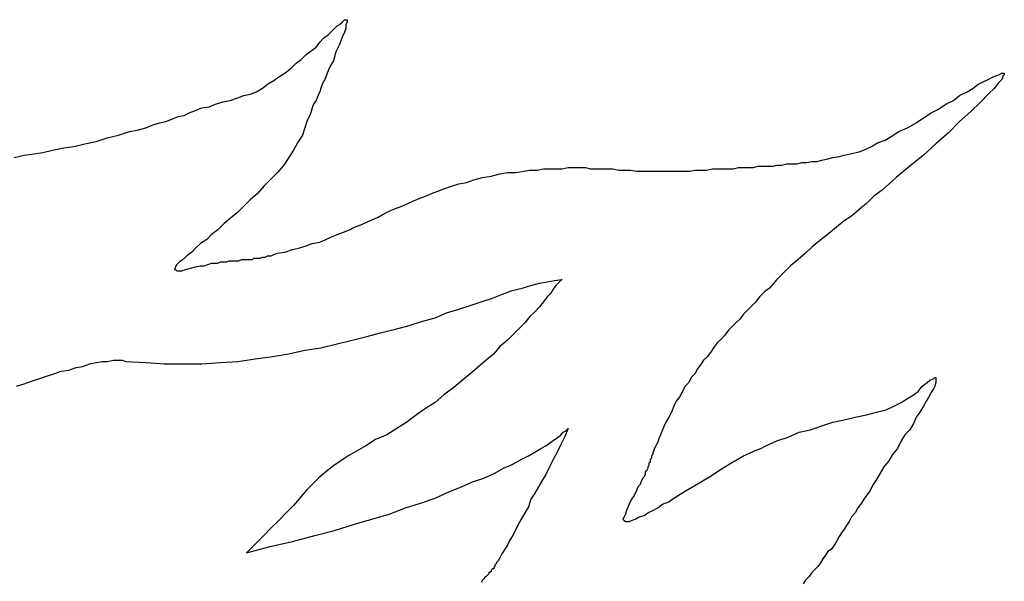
# Model space of a CAD drawing. Extents: x 0.1 to 22.5, y -0.3 to 2.2.
# Tile 6 of 8: x 15.7 to 17.2, y 1.1 to 2. Entities that reach past the tile are written whole.
import ezdxf

# ---------------------------------------------------------------- set-up
doc = ezdxf.new("R2010")
doc.units = 0

msp = doc.modelspace()

# ---------------------------------------------------------------- linework, layer by layer
at = {"color": 0}
for p, q in [((16.1543, 1.994141, 0.5), (16.1582, 1.998047, 0.5)), ((16.1582, 1.998047, 0.5), (16.16211, 2, 0.5)), ((16.16211, 2, 0.5), (16.16602, 2.003906, 0.5)), ((16.16602, 2.003906, 0.5), (16.16797, 2.005859, 0.5)), ((16.16797, 2.005859, 0.5), (16.16992, 2.007813, 0.5)), ((16.16992, 2.007813, 0.5), (16.17188, 2.007813, 0.5)), ((16.17188, 2.007813, 0.5), (16.17383, 2.007813, 0.5)), ((16.17383, 2.003906, 0.5), (16.17188, 2, 0.5)), ((16.17188, 2, 0.5), (16.17188, 1.994141, 0.5)), ((16.17383, 2.007813, 0.5), (16.17383, 2.003906, 0.5)), ((16.13672, 1.978516, 0.5), (16.14453, 1.984375, 0.5)), ((16.14453, 1.984375, 0.5), (16.14844, 1.988281, 0.5)), ((16.14844, 1.988281, 0.5), (16.1543, 1.994141, 0.5)), ((16.16992, 1.988281, 0.5), (16.16602, 1.980469, 0.5)), ((16.17188, 1.994141, 0.5), (16.16992, 1.988281, 0.5)), ((16.125, 1.964844, 0.5), (16.13086, 1.972656, 0.5)), ((16.13086, 1.972656, 0.5), (16.13672, 1.978516, 0.5)), ((16.16211, 1.96875, 0.5), (16.15625, 1.957031, 0.5)), ((16.16602, 1.980469, 0.5), (16.16211, 1.96875, 0.5)), ((16.10156, 1.945313, 0.5), (16.10938, 1.953125, 0.5)), ((16.10938, 1.953125, 0.5), (16.11719, 1.958984, 0.5)), ((16.11719, 1.958984, 0.5), (16.125, 1.964844, 0.5)), ((16.15625, 1.957031, 0.5), (16.15234, 1.943359, 0.5)), ((16.08594, 1.931641, 0.5), (16.09375, 1.939453, 0.5)), ((16.09375, 1.939453, 0.5), (16.10156, 1.945313, 0.5)), ((16.15234, 1.943359, 0.5), (16.14648, 1.933594, 0.5)), ((16.06641, 1.917969, 0.5), (16.07617, 1.923828, 0.5)), ((16.07617, 1.923828, 0.5), (16.08594, 1.931641, 0.5)), ((16.14258, 1.923828, 0.5), (16.13867, 1.914063, 0.5)), ((16.14648, 1.933594, 0.5), (16.14258, 1.923828, 0.5)), ((17.18945, 1.917969, 0.5), (17.19531, 1.919922, 0.5)), ((17.19531, 1.919922, 0.5), (17.19922, 1.921875, 0.5)), ((17.19922, 1.921875, 0.5), (17.20313, 1.923828, 0.5)), ((17.20313, 1.923828, 0.5), (17.20703, 1.923828, 0.5)), ((17.20508, 1.919922, 0.5), (17.20313, 1.914063, 0.5)), ((17.20703, 1.921875, 0.5), (17.20508, 1.919922, 0.5)), ((17.20703, 1.923828, 0.5), (17.20703, 1.921875, 0.5)), ((16.04102, 1.900391, 0.5), (16.04883, 1.90625, 0.5)), ((16.04883, 1.90625, 0.5), (16.05859, 1.912109, 0.5)), ((16.05859, 1.912109, 0.5), (16.06641, 1.917969, 0.5)), ((16.13477, 1.90625, 0.5), (16.13281, 1.900391, 0.5)), ((16.13867, 1.914063, 0.5), (16.13477, 1.90625, 0.5)), ((17.1582, 1.900391, 0.5), (17.16602, 1.90625, 0.5)), ((17.16602, 1.90625, 0.5), (17.17383, 1.910156, 0.5)), ((17.17383, 1.910156, 0.5), (17.18164, 1.914063, 0.5)), ((17.18164, 1.914063, 0.5), (17.18945, 1.917969, 0.5)), ((17.19727, 1.908203, 0.5), (17.19141, 1.900391, 0.5)), ((17.20313, 1.914063, 0.5), (17.19727, 1.908203, 0.5)), ((16.00195, 1.884766, 0.5), (16.01172, 1.888672, 0.5)), ((16.01172, 1.888672, 0.5), (16.02148, 1.890625, 0.5)), ((16.02148, 1.890625, 0.5), (16.03125, 1.894531, 0.5)), ((16.03125, 1.894531, 0.5), (16.04102, 1.900391, 0.5)), ((16.12891, 1.890625, 0.5), (16.12695, 1.884766, 0.5)), ((16.13086, 1.894531, 0.5), (16.12891, 1.890625, 0.5)), ((16.13281, 1.900391, 0.5), (16.13086, 1.894531, 0.5)), ((17.12695, 1.880859, 0.5), (17.13672, 1.888672, 0.5)), ((17.13672, 1.888672, 0.5), (17.14844, 1.894531, 0.5)), ((17.14844, 1.894531, 0.5), (17.1582, 1.900391, 0.5)), ((17.18164, 1.890625, 0.5), (17.16992, 1.878906, 0.5)), ((17.19141, 1.900391, 0.5), (17.18164, 1.890625, 0.5)), ((15.95703, 1.871094, 0.5), (15.9668, 1.875, 0.5)), ((15.9668, 1.875, 0.5), (15.97852, 1.878906, 0.5)), ((15.97852, 1.878906, 0.5), (15.99023, 1.880859, 0.5)), ((15.99023, 1.880859, 0.5), (16.00195, 1.884766, 0.5)), ((16.12109, 1.875, 0.5), (16.11914, 1.869141, 0.5)), ((16.125, 1.880859, 0.5), (16.12109, 1.875, 0.5)), ((16.12695, 1.884766, 0.5), (16.125, 1.880859, 0.5)), ((17.10352, 1.867188, 0.5), (17.11523, 1.875, 0.5)), ((17.11523, 1.875, 0.5), (17.12695, 1.880859, 0.5)), ((17.16992, 1.878906, 0.5), (17.1543, 1.863281, 0.5)), ((15.9082, 1.855469, 0.5), (15.91797, 1.857422, 0.5)), ((15.91797, 1.857422, 0.5), (15.92578, 1.861328, 0.5)), ((15.92578, 1.861328, 0.5), (15.93555, 1.865234, 0.5)), ((15.93555, 1.865234, 0.5), (15.94531, 1.869141, 0.5)), ((15.94531, 1.869141, 0.5), (15.95703, 1.871094, 0.5)), ((16.11523, 1.857422, 0.5), (16.11133, 1.849609, 0.5)), ((16.11719, 1.863281, 0.5), (16.11523, 1.857422, 0.5)), ((16.11914, 1.869141, 0.5), (16.11719, 1.863281, 0.5)), ((17.08008, 1.853516, 0.5), (17.0918, 1.861328, 0.5)), ((17.0918, 1.861328, 0.5), (17.10352, 1.867188, 0.5)), ((17.1543, 1.863281, 0.5), (17.13672, 1.847656, 0.5)), ((15.86719, 1.841797, 0.5), (15.87891, 1.845703, 0.5)), ((15.87891, 1.845703, 0.5), (15.88867, 1.847656, 0.5)), ((15.88867, 1.847656, 0.5), (15.89844, 1.851563, 0.5)), ((15.89844, 1.851563, 0.5), (15.9082, 1.855469, 0.5)), ((16.11133, 1.849609, 0.5), (16.10742, 1.837891, 0.5)), ((17.05469, 1.837891, 0.5), (17.06836, 1.845703, 0.5)), ((17.06836, 1.845703, 0.5), (17.08008, 1.853516, 0.5)), ((17.13672, 1.847656, 0.5), (17.11914, 1.830078, 0.5)), ((15.81445, 1.826172, 0.5), (15.83203, 1.832031, 0.5)), ((15.83203, 1.832031, 0.5), (15.84375, 1.833984, 0.5)), ((15.84375, 1.833984, 0.5), (15.85742, 1.837891, 0.5)), ((15.85742, 1.837891, 0.5), (15.86719, 1.841797, 0.5)), ((16.10742, 1.837891, 0.5), (16.10352, 1.826172, 0.5)), ((17.0293, 1.824219, 0.5), (17.04102, 1.832031, 0.5)), ((17.04102, 1.832031, 0.5), (17.05469, 1.837891, 0.5)), ((17.11914, 1.830078, 0.5), (17.09961, 1.8125, 0.5)), ((15.74414, 1.808594, 0.5), (15.76172, 1.8125, 0.5)), ((15.76172, 1.8125, 0.5), (15.7793, 1.816406, 0.5)), ((15.7793, 1.816406, 0.5), (15.79688, 1.822266, 0.5)), ((15.79688, 1.822266, 0.5), (15.81445, 1.826172, 0.5)), ((16.0957, 1.814453, 0.5), (16.08984, 1.802734, 0.5)), ((16.10352, 1.826172, 0.5), (16.0957, 1.814453, 0.5)), ((16.99805, 1.808594, 0.5), (17.00781, 1.814453, 0.5)), ((17.00781, 1.814453, 0.5), (17.01953, 1.818359, 0.5)), ((17.01953, 1.818359, 0.5), (17.0293, 1.824219, 0.5)), ((17.09961, 1.8125, 0.5), (17.08008, 1.794922, 0.5)), ((15.66602, 1.794922, 0.5), (15.68164, 1.796875, 0.5)), ((15.68164, 1.796875, 0.5), (15.69531, 1.798828, 0.5)), ((15.69531, 1.798828, 0.5), (15.71094, 1.802734, 0.5)), ((15.71094, 1.802734, 0.5), (15.72852, 1.806641, 0.5)), ((15.72852, 1.806641, 0.5), (15.74414, 1.808594, 0.5)), ((16.08984, 1.802734, 0.5), (16.08203, 1.791016, 0.5)), ((16.95508, 1.794922, 0.5), (16.96484, 1.796875, 0.5)), ((16.96484, 1.796875, 0.5), (16.97461, 1.798828, 0.5)), ((16.97461, 1.798828, 0.5), (16.98047, 1.800781, 0.5)), ((16.98047, 1.800781, 0.5), (16.99023, 1.804688, 0.5)), ((16.99023, 1.804688, 0.5), (16.99805, 1.808594, 0.5)), ((15.65039, 1.791016, 0.5), (15.66602, 1.794922, 0.5)), ((16.08203, 1.791016, 0.5), (16.07422, 1.779297, 0.5)), ((16.85742, 1.779297, 0.5), (16.86523, 1.78125, 0.5)), ((16.86523, 1.78125, 0.5), (16.87305, 1.78125, 0.5)), ((16.87305, 1.78125, 0.5), (16.88086, 1.78125, 0.5)), ((16.88086, 1.78125, 0.5), (16.88867, 1.783203, 0.5)), ((16.88867, 1.783203, 0.5), (16.89648, 1.783203, 0.5)), ((16.89648, 1.783203, 0.5), (16.9043, 1.785156, 0.5)), ((16.9043, 1.785156, 0.5), (16.91211, 1.785156, 0.5)), ((16.91211, 1.785156, 0.5), (16.91992, 1.787109, 0.5)), ((16.91992, 1.787109, 0.5), (16.92969, 1.789063, 0.5)), ((16.92969, 1.789063, 0.5), (16.9375, 1.791016, 0.5)), ((16.9375, 1.791016, 0.5), (16.94727, 1.792969, 0.5)), ((16.94727, 1.792969, 0.5), (16.95508, 1.794922, 0.5)), ((17.08008, 1.794922, 0.5), (17.05859, 1.777344, 0.5)), ((16.06445, 1.767578, 0.5), (16.05273, 1.755859, 0.5)), ((16.07422, 1.779297, 0.5), (16.06445, 1.767578, 0.5)), ((16.40039, 1.761719, 0.5), (16.41406, 1.765625, 0.5)), ((16.41406, 1.765625, 0.5), (16.42578, 1.767578, 0.5)), ((16.42578, 1.767578, 0.5), (16.43945, 1.767578, 0.5)), ((16.43945, 1.767578, 0.5), (16.45117, 1.769531, 0.5)), ((16.45117, 1.769531, 0.5), (16.46094, 1.771484, 0.5)), ((16.46094, 1.771484, 0.5), (16.47266, 1.771484, 0.5)), ((16.47266, 1.771484, 0.5), (16.48242, 1.773438, 0.5)), ((16.48242, 1.773438, 0.5), (16.49219, 1.773438, 0.5)), ((16.49219, 1.773438, 0.5), (16.50195, 1.773438, 0.5)), ((16.50195, 1.773438, 0.5), (16.51172, 1.773438, 0.5)), ((16.51172, 1.773438, 0.5), (16.52148, 1.775391, 0.5)), ((16.52148, 1.775391, 0.5), (16.53125, 1.775391, 0.5)), ((16.53125, 1.775391, 0.5), (16.53906, 1.775391, 0.5)), ((16.53906, 1.775391, 0.5), (16.54883, 1.775391, 0.5)), ((16.54883, 1.775391, 0.5), (16.55664, 1.773438, 0.5)), ((16.55664, 1.773438, 0.5), (16.56641, 1.773438, 0.5)), ((16.56641, 1.773438, 0.5), (16.57422, 1.773438, 0.5)), ((16.57422, 1.773438, 0.5), (16.58398, 1.773438, 0.5)), ((16.58398, 1.773438, 0.5), (16.5918, 1.773438, 0.5)), ((16.5918, 1.773438, 0.5), (16.60156, 1.771484, 0.5)), ((16.60156, 1.771484, 0.5), (16.61133, 1.771484, 0.5)), ((16.61133, 1.771484, 0.5), (16.61914, 1.771484, 0.5)), ((16.61914, 1.771484, 0.5), (16.62891, 1.769531, 0.5)), ((16.62891, 1.769531, 0.5), (16.63672, 1.769531, 0.5)), ((16.63672, 1.769531, 0.5), (16.64648, 1.769531, 0.5)), ((16.64648, 1.769531, 0.5), (16.65625, 1.769531, 0.5)), ((16.65625, 1.769531, 0.5), (16.66797, 1.769531, 0.5)), ((16.66797, 1.769531, 0.5), (16.67773, 1.769531, 0.5)), ((16.67773, 1.769531, 0.5), (16.68945, 1.769531, 0.5)), ((16.68945, 1.769531, 0.5), (16.70117, 1.769531, 0.5)), ((16.70117, 1.769531, 0.5), (16.71289, 1.769531, 0.5)), ((16.71289, 1.769531, 0.5), (16.7207, 1.771484, 0.5)), ((16.7207, 1.771484, 0.5), (16.73047, 1.771484, 0.5)), ((16.73047, 1.771484, 0.5), (16.73828, 1.771484, 0.5)), ((16.73828, 1.771484, 0.5), (16.74805, 1.773438, 0.5)), ((16.74805, 1.773438, 0.5), (16.75586, 1.773438, 0.5)), ((16.75586, 1.773438, 0.5), (16.76563, 1.773438, 0.5)), ((16.76563, 1.773438, 0.5), (16.77344, 1.773438, 0.5)), ((16.77344, 1.773438, 0.5), (16.78125, 1.773438, 0.5)), ((16.78125, 1.773438, 0.5), (16.78906, 1.775391, 0.5)), ((16.78906, 1.775391, 0.5), (16.79688, 1.775391, 0.5)), ((16.79688, 1.775391, 0.5), (16.80469, 1.775391, 0.5)), ((16.80469, 1.775391, 0.5), (16.8125, 1.775391, 0.5)), ((16.8125, 1.775391, 0.5), (16.82031, 1.777344, 0.5)), ((16.82031, 1.777344, 0.5), (16.82813, 1.777344, 0.5)), ((16.82813, 1.777344, 0.5), (16.83594, 1.777344, 0.5)), ((16.83594, 1.777344, 0.5), (16.84375, 1.777344, 0.5)), ((16.84375, 1.777344, 0.5), (16.84961, 1.779297, 0.5)), ((16.84961, 1.779297, 0.5), (16.85742, 1.779297, 0.5)), ((17.05859, 1.777344, 0.5), (17.03711, 1.759766, 0.5)), ((16.05273, 1.755859, 0.5), (16.04297, 1.746094, 0.5)), ((16.33789, 1.746094, 0.5), (16.34961, 1.75, 0.5)), ((16.34961, 1.75, 0.5), (16.36133, 1.751953, 0.5)), ((16.36133, 1.751953, 0.5), (16.37305, 1.755859, 0.5)), ((16.37305, 1.755859, 0.5), (16.38672, 1.759766, 0.5)), ((16.38672, 1.759766, 0.5), (16.40039, 1.761719, 0.5)), ((17.03711, 1.759766, 0.5), (17.01563, 1.740234, 0.5)), ((16.0332, 1.734375, 0.5), (16.02148, 1.724609, 0.5)), ((16.04297, 1.746094, 0.5), (16.0332, 1.734375, 0.5)), ((16.29688, 1.730469, 0.5), (16.30664, 1.734375, 0.5)), ((16.30664, 1.734375, 0.5), (16.31641, 1.738281, 0.5)), ((16.31641, 1.738281, 0.5), (16.32617, 1.742188, 0.5)), ((16.32617, 1.742188, 0.5), (16.33789, 1.746094, 0.5)), ((17.01563, 1.740234, 0.5), (17.00195, 1.730469, 0.5)), ((16.02148, 1.724609, 0.5), (16.01172, 1.714844, 0.5)), ((16.25977, 1.714844, 0.5), (16.26953, 1.71875, 0.5)), ((16.26953, 1.71875, 0.5), (16.27734, 1.722656, 0.5)), ((16.27734, 1.722656, 0.5), (16.28711, 1.726563, 0.5)), ((16.28711, 1.726563, 0.5), (16.29688, 1.730469, 0.5)), ((16.99023, 1.71875, 0.5), (16.97852, 1.708984, 0.5)), ((17.00195, 1.730469, 0.5), (16.99023, 1.71875, 0.5)), ((16.00195, 1.705078, 0.5), (15.99023, 1.695313, 0.5)), ((16.01172, 1.714844, 0.5), (16.00195, 1.705078, 0.5)), ((16.22266, 1.697266, 0.5), (16.23242, 1.703125, 0.5)), ((16.23242, 1.703125, 0.5), (16.24023, 1.707031, 0.5)), ((16.24023, 1.707031, 0.5), (16.25, 1.710938, 0.5)), ((16.25, 1.710938, 0.5), (16.25977, 1.714844, 0.5)), ((16.97852, 1.708984, 0.5), (16.9668, 1.699219, 0.5)), ((15.98047, 1.6875, 0.5), (15.9707, 1.677734, 0.5)), ((15.99023, 1.695313, 0.5), (15.98047, 1.6875, 0.5)), ((16.19531, 1.685547, 0.5), (16.20508, 1.689453, 0.5)), ((16.20508, 1.689453, 0.5), (16.21289, 1.693359, 0.5)), ((16.21289, 1.693359, 0.5), (16.22266, 1.697266, 0.5)), ((16.95508, 1.691406, 0.5), (16.94336, 1.681641, 0.5)), ((16.9668, 1.699219, 0.5), (16.95508, 1.691406, 0.5)), ((15.9707, 1.677734, 0.5), (15.96094, 1.669922, 0.5)), ((16.1582, 1.669922, 0.5), (16.16797, 1.673828, 0.5)), ((16.16797, 1.673828, 0.5), (16.17773, 1.677734, 0.5)), ((16.17773, 1.677734, 0.5), (16.18555, 1.681641, 0.5)), ((16.18555, 1.681641, 0.5), (16.19531, 1.685547, 0.5)), ((16.93359, 1.673828, 0.5), (16.92383, 1.666016, 0.5)), ((16.94336, 1.681641, 0.5), (16.93359, 1.673828, 0.5)), ((15.94336, 1.65625, 0.5), (15.93555, 1.648438, 0.5)), ((15.95313, 1.662109, 0.5), (15.94336, 1.65625, 0.5)), ((15.96094, 1.669922, 0.5), (15.95313, 1.662109, 0.5)), ((16.10938, 1.652344, 0.5), (16.11914, 1.65625, 0.5)), ((16.11914, 1.65625, 0.5), (16.13086, 1.658203, 0.5)), ((16.13086, 1.658203, 0.5), (16.14063, 1.662109, 0.5)), ((16.14063, 1.662109, 0.5), (16.14844, 1.666016, 0.5)), ((16.14844, 1.666016, 0.5), (16.1582, 1.669922, 0.5)), ((16.91406, 1.658203, 0.5), (16.9043, 1.650391, 0.5)), ((16.92383, 1.666016, 0.5), (16.91406, 1.658203, 0.5)), ((15.92969, 1.642578, 0.5), (15.92188, 1.636719, 0.5)), ((15.93555, 1.648438, 0.5), (15.92969, 1.642578, 0.5)), ((16.06445, 1.640625, 0.5), (16.07617, 1.642578, 0.5)), ((16.07617, 1.642578, 0.5), (16.08789, 1.646484, 0.5)), ((16.08789, 1.646484, 0.5), (16.09766, 1.648438, 0.5)), ((16.09766, 1.648438, 0.5), (16.10938, 1.652344, 0.5)), ((16.9043, 1.650391, 0.5), (16.89453, 1.640625, 0.5)), ((15.91016, 1.626953, 0.5), (15.90625, 1.623047, 0.5)), ((15.91602, 1.630859, 0.5), (15.91016, 1.626953, 0.5)), ((15.92188, 1.636719, 0.5), (15.91602, 1.630859, 0.5)), ((15.9707, 1.625, 0.5), (15.97461, 1.626953, 0.5)), ((15.97461, 1.626953, 0.5), (15.98047, 1.626953, 0.5)), ((15.98047, 1.626953, 0.5), (15.98438, 1.626953, 0.5)), ((15.98438, 1.626953, 0.5), (15.98828, 1.628906, 0.5)), ((15.98828, 1.628906, 0.5), (15.99219, 1.628906, 0.5)), ((15.99219, 1.628906, 0.5), (15.99609, 1.628906, 0.5)), ((15.99609, 1.628906, 0.5), (16, 1.628906, 0.5)), ((16, 1.628906, 0.5), (16.00391, 1.628906, 0.5)), ((16.00391, 1.628906, 0.5), (16.00781, 1.630859, 0.5)), ((16.00781, 1.630859, 0.5), (16.01172, 1.630859, 0.5)), ((16.01172, 1.630859, 0.5), (16.01367, 1.630859, 0.5)), ((16.01367, 1.630859, 0.5), (16.01758, 1.630859, 0.5)), ((16.01758, 1.630859, 0.5), (16.02148, 1.630859, 0.5)), ((16.02148, 1.630859, 0.5), (16.02539, 1.630859, 0.5)), ((16.02539, 1.630859, 0.5), (16.02734, 1.632813, 0.5)), ((16.02734, 1.632813, 0.5), (16.03125, 1.632813, 0.5)), ((16.03125, 1.632813, 0.5), (16.0332, 1.632813, 0.5)), ((16.0332, 1.632813, 0.5), (16.03711, 1.632813, 0.5)), ((16.03711, 1.632813, 0.5), (16.04102, 1.634766, 0.5)), ((16.04102, 1.634766, 0.5), (16.04492, 1.634766, 0.5)), ((16.04492, 1.634766, 0.5), (16.04883, 1.636719, 0.5)), ((16.04883, 1.636719, 0.5), (16.05469, 1.636719, 0.5)), ((16.05469, 1.636719, 0.5), (16.05859, 1.638672, 0.5)), ((16.05859, 1.638672, 0.5), (16.06445, 1.640625, 0.5)), ((16.88281, 1.630859, 0.5), (16.87109, 1.621094, 0.5)), ((16.89453, 1.640625, 0.5), (16.88281, 1.630859, 0.5)), ((15.9043, 1.619141, 0.5), (15.90234, 1.615234, 0.5)), ((15.90234, 1.615234, 0.5), (15.9043, 1.615234, 0.5)), ((15.90625, 1.623047, 0.5), (15.9043, 1.619141, 0.5)), ((15.9043, 1.615234, 0.5), (15.90625, 1.613281, 0.5)), ((15.90625, 1.613281, 0.5), (15.9082, 1.613281, 0.5)), ((15.9082, 1.613281, 0.5), (15.91406, 1.613281, 0.5)), ((15.91406, 1.613281, 0.5), (15.91992, 1.615234, 0.5)), ((15.91992, 1.615234, 0.5), (15.92773, 1.617188, 0.5)), ((15.92773, 1.617188, 0.5), (15.93555, 1.619141, 0.5)), ((15.93555, 1.619141, 0.5), (15.94336, 1.621094, 0.5)), ((15.94336, 1.621094, 0.5), (15.94922, 1.621094, 0.5)), ((15.94922, 1.621094, 0.5), (15.95508, 1.623047, 0.5)), ((15.95508, 1.623047, 0.5), (15.96094, 1.625, 0.5)), ((15.96094, 1.625, 0.5), (15.9668, 1.625, 0.5)), ((15.9668, 1.625, 0.5), (15.9707, 1.625, 0.5)), ((16.86133, 1.611328, 0.5), (16.84961, 1.599609, 0.5)), ((16.87109, 1.621094, 0.5), (16.86133, 1.611328, 0.5)), ((16.47656, 1.59375, 0.5), (16.48828, 1.595703, 0.5)), ((16.48828, 1.595703, 0.5), (16.5, 1.597656, 0.5)), ((16.5, 1.597656, 0.5), (16.51172, 1.599609, 0.5)), ((16.50781, 1.595703, 0.5), (16.50586, 1.59375, 0.5)), ((16.50977, 1.597656, 0.5), (16.50781, 1.595703, 0.5)), ((16.51172, 1.599609, 0.5), (16.50977, 1.597656, 0.5)), ((16.51172, 1.599609, 0.5), (16.51172, 1.599609, 0.5)), ((16.84961, 1.599609, 0.5), (16.83789, 1.585938, 0.5)), ((16.41797, 1.576172, 0.5), (16.43359, 1.582031, 0.5)), ((16.43359, 1.582031, 0.5), (16.44922, 1.585938, 0.5)), ((16.44922, 1.585938, 0.5), (16.46289, 1.589844, 0.5)), ((16.46289, 1.589844, 0.5), (16.47656, 1.59375, 0.5)), ((16.49805, 1.583984, 0.5), (16.49414, 1.578125, 0.5)), ((16.50195, 1.589844, 0.5), (16.49805, 1.583984, 0.5)), ((16.50586, 1.59375, 0.5), (16.50195, 1.589844, 0.5)), ((16.83008, 1.580078, 0.5), (16.82227, 1.572266, 0.5)), ((16.83789, 1.585938, 0.5), (16.83008, 1.580078, 0.5)), ((16.36719, 1.558594, 0.5), (16.38477, 1.564453, 0.5)), ((16.38477, 1.564453, 0.5), (16.40234, 1.570313, 0.5)), ((16.40234, 1.570313, 0.5), (16.41797, 1.576172, 0.5)), ((16.48242, 1.564453, 0.5), (16.47656, 1.556641, 0.5)), ((16.48828, 1.572266, 0.5), (16.48242, 1.564453, 0.5)), ((16.49414, 1.578125, 0.5), (16.48828, 1.572266, 0.5)), ((16.81641, 1.564453, 0.5), (16.81055, 1.558594, 0.5)), ((16.82227, 1.572266, 0.5), (16.81641, 1.564453, 0.5)), ((16.33008, 1.546875, 0.5), (16.34961, 1.552734, 0.5)), ((16.34961, 1.552734, 0.5), (16.36719, 1.558594, 0.5)), ((16.46875, 1.548828, 0.5), (16.46094, 1.541016, 0.5)), ((16.47656, 1.556641, 0.5), (16.46875, 1.548828, 0.5)), ((16.80273, 1.550781, 0.5), (16.79688, 1.544922, 0.5)), ((16.81055, 1.558594, 0.5), (16.80273, 1.550781, 0.5)), ((16.27148, 1.527344, 0.5), (16.29102, 1.533203, 0.5)), ((16.29102, 1.533203, 0.5), (16.3125, 1.539063, 0.5)), ((16.3125, 1.539063, 0.5), (16.33008, 1.546875, 0.5)), ((16.46094, 1.541016, 0.5), (16.45313, 1.53125, 0.5)), ((16.79102, 1.537109, 0.5), (16.78516, 1.53125, 0.5)), ((16.79688, 1.544922, 0.5), (16.79102, 1.537109, 0.5)), ((16.22656, 1.515625, 0.5), (16.25, 1.521484, 0.5)), ((16.25, 1.521484, 0.5), (16.27148, 1.527344, 0.5)), ((16.44531, 1.523438, 0.5), (16.43555, 1.513672, 0.5)), ((16.45313, 1.53125, 0.5), (16.44531, 1.523438, 0.5)), ((16.77344, 1.519531, 0.5), (16.76758, 1.511719, 0.5)), ((16.7793, 1.525391, 0.5), (16.77344, 1.519531, 0.5)), ((16.78516, 1.53125, 0.5), (16.7793, 1.525391, 0.5)), ((16.1582, 1.498047, 0.5), (16.18164, 1.503906, 0.5)), ((16.18164, 1.503906, 0.5), (16.20508, 1.509766, 0.5)), ((16.20508, 1.509766, 0.5), (16.22656, 1.515625, 0.5)), ((16.42578, 1.503906, 0.5), (16.41406, 1.494141, 0.5)), ((16.43555, 1.513672, 0.5), (16.42578, 1.503906, 0.5)), ((16.76172, 1.505859, 0.5), (16.75586, 1.5, 0.5)), ((16.76758, 1.511719, 0.5), (16.76172, 1.505859, 0.5)), ((16.08203, 1.482422, 0.5), (16.10742, 1.488281, 0.5)), ((16.10742, 1.488281, 0.5), (16.13281, 1.492188, 0.5)), ((16.13281, 1.492188, 0.5), (16.1582, 1.498047, 0.5)), ((16.41406, 1.494141, 0.5), (16.4043, 1.482422, 0.5)), ((16.74609, 1.486328, 0.5), (16.74023, 1.478516, 0.5)), ((16.75, 1.492188, 0.5), (16.74609, 1.486328, 0.5)), ((16.75586, 1.5, 0.5), (16.75, 1.492188, 0.5)), ((15.7793, 1.46875, 0.5), (15.78906, 1.470703, 0.5)), ((15.78906, 1.470703, 0.5), (15.79688, 1.470703, 0.5)), ((15.79688, 1.470703, 0.5), (15.80664, 1.472656, 0.5)), ((15.80664, 1.472656, 0.5), (15.81445, 1.472656, 0.5)), ((15.81445, 1.472656, 0.5), (15.82031, 1.472656, 0.5)), ((15.82031, 1.472656, 0.5), (15.82617, 1.470703, 0.5)), ((15.82617, 1.470703, 0.5), (15.85742, 1.46875, 0.5)), ((15.97461, 1.46875, 0.5), (16.00195, 1.470703, 0.5)), ((16.00195, 1.470703, 0.5), (16.0293, 1.474609, 0.5)), ((16.0293, 1.474609, 0.5), (16.05664, 1.478516, 0.5)), ((16.05664, 1.478516, 0.5), (16.08203, 1.482422, 0.5)), ((16.39258, 1.472656, 0.5), (16.38086, 1.462891, 0.5)), ((16.4043, 1.482422, 0.5), (16.39258, 1.472656, 0.5)), ((16.73438, 1.472656, 0.5), (16.73047, 1.466797, 0.5)), ((16.74023, 1.478516, 0.5), (16.73438, 1.472656, 0.5)), ((15.71289, 1.451172, 0.5), (15.72461, 1.455078, 0.5)), ((15.72461, 1.455078, 0.5), (15.73633, 1.457031, 0.5)), ((15.73633, 1.457031, 0.5), (15.74805, 1.460938, 0.5)), ((15.74805, 1.460938, 0.5), (15.75781, 1.462891, 0.5)), ((15.75781, 1.462891, 0.5), (15.76953, 1.466797, 0.5)), ((15.76953, 1.466797, 0.5), (15.7793, 1.46875, 0.5)), ((15.85742, 1.46875, 0.5), (15.88672, 1.466797, 0.5)), ((15.88672, 1.466797, 0.5), (15.91602, 1.466797, 0.5)), ((15.91602, 1.466797, 0.5), (15.94531, 1.466797, 0.5)), ((15.94531, 1.466797, 0.5), (15.97461, 1.46875, 0.5)), ((16.38086, 1.462891, 0.5), (16.36719, 1.451172, 0.5)), ((16.72461, 1.458984, 0.5), (16.7207, 1.451172, 0.5)), ((16.73047, 1.466797, 0.5), (16.72461, 1.458984, 0.5)), ((15.67773, 1.439453, 0.5), (15.68945, 1.443359, 0.5)), ((15.68945, 1.443359, 0.5), (15.70117, 1.447266, 0.5)), ((15.70117, 1.447266, 0.5), (15.71289, 1.451172, 0.5)), ((16.35547, 1.441406, 0.5), (16.3418, 1.429688, 0.5)), ((16.36719, 1.451172, 0.5), (16.35547, 1.441406, 0.5)), ((16.71484, 1.445313, 0.5), (16.71094, 1.4375, 0.5)), ((16.7207, 1.451172, 0.5), (16.71484, 1.445313, 0.5)), ((17.08594, 1.4375, 0.5), (17.08984, 1.441406, 0.5)), ((17.08984, 1.441406, 0.5), (17.0957, 1.443359, 0.5)), ((17.0957, 1.443359, 0.5), (17.09766, 1.445313, 0.5)), ((17.09766, 1.445313, 0.5), (17.09961, 1.445313, 0.5)), ((17.09961, 1.445313, 0.5), (17.09961, 1.443359, 0.5)), ((17.09961, 1.443359, 0.5), (17.09961, 1.441406, 0.5)), ((17.09961, 1.441406, 0.5), (17.09961, 1.4375, 0.5)), ((15.6543, 1.431641, 0.5), (15.66602, 1.435547, 0.5)), ((15.66602, 1.435547, 0.5), (15.67773, 1.439453, 0.5)), ((16.3418, 1.429688, 0.5), (16.32617, 1.417969, 0.5)), ((16.70508, 1.431641, 0.5), (16.70117, 1.423828, 0.5)), ((16.71094, 1.4375, 0.5), (16.70508, 1.431641, 0.5)), ((17.07227, 1.423828, 0.5), (17.07813, 1.431641, 0.5)), ((17.07813, 1.431641, 0.5), (17.08594, 1.4375, 0.5)), ((17.0957, 1.427734, 0.5), (17.0918, 1.421875, 0.5)), ((17.09766, 1.431641, 0.5), (17.0957, 1.427734, 0.5)), ((17.09961, 1.4375, 0.5), (17.09766, 1.431641, 0.5)), ((16.32617, 1.417969, 0.5), (16.3125, 1.40625, 0.5)), ((16.69727, 1.416016, 0.5), (16.69141, 1.408203, 0.5)), ((16.70117, 1.423828, 0.5), (16.69727, 1.416016, 0.5)), ((17.04492, 1.40625, 0.5), (17.05469, 1.412109, 0.5)), ((17.05469, 1.412109, 0.5), (17.06445, 1.417969, 0.5)), ((17.06445, 1.417969, 0.5), (17.07227, 1.423828, 0.5)), ((17.08789, 1.414063, 0.5), (17.08398, 1.408203, 0.5)), ((17.0918, 1.421875, 0.5), (17.08789, 1.414063, 0.5)), ((16.29688, 1.396484, 0.5), (16.2832, 1.386719, 0.5)), ((16.3125, 1.40625, 0.5), (16.29688, 1.396484, 0.5)), ((16.6875, 1.400391, 0.5), (16.68359, 1.390625, 0.5)), ((16.69141, 1.408203, 0.5), (16.6875, 1.400391, 0.5)), ((17.00586, 1.390625, 0.5), (17.02148, 1.394531, 0.5)), ((17.02148, 1.394531, 0.5), (17.0332, 1.400391, 0.5)), ((17.0332, 1.400391, 0.5), (17.04492, 1.40625, 0.5)), ((17.08008, 1.400391, 0.5), (17.07422, 1.390625, 0.5)), ((17.08398, 1.408203, 0.5), (17.08008, 1.400391, 0.5)), ((16.2832, 1.386719, 0.5), (16.26758, 1.375, 0.5)), ((16.67969, 1.382813, 0.5), (16.67383, 1.373047, 0.5)), ((16.68359, 1.390625, 0.5), (16.67969, 1.382813, 0.5)), ((16.9375, 1.375, 0.5), (16.95508, 1.378906, 0.5)), ((16.95508, 1.378906, 0.5), (16.97266, 1.382813, 0.5)), ((16.97266, 1.382813, 0.5), (16.99023, 1.386719, 0.5)), ((16.99023, 1.386719, 0.5), (17.00586, 1.390625, 0.5)), ((17.06836, 1.382813, 0.5), (17.06445, 1.373047, 0.5)), ((17.07422, 1.390625, 0.5), (17.06836, 1.382813, 0.5)), ((16.25195, 1.365234, 0.5), (16.23633, 1.355469, 0.5)), ((16.26758, 1.375, 0.5), (16.25195, 1.365234, 0.5)), ((16.52148, 1.365234, 0.5), (16.51563, 1.351563, 0.5)), ((16.51758, 1.361328, 0.5), (16.51953, 1.363281, 0.5)), ((16.51953, 1.363281, 0.5), (16.52148, 1.365234, 0.5)), ((16.52148, 1.365234, 0.5), (16.52148, 1.365234, 0.5)), ((16.66992, 1.363281, 0.5), (16.66602, 1.353516, 0.5)), ((16.67383, 1.373047, 0.5), (16.66992, 1.363281, 0.5)), ((16.88477, 1.359375, 0.5), (16.90234, 1.363281, 0.5)), ((16.90234, 1.363281, 0.5), (16.91992, 1.369141, 0.5)), ((16.91992, 1.369141, 0.5), (16.9375, 1.375, 0.5)), ((17.05859, 1.363281, 0.5), (17.05078, 1.355469, 0.5)), ((17.06445, 1.373047, 0.5), (17.05859, 1.363281, 0.5)), ((16.21875, 1.347656, 0.5), (16.20313, 1.337891, 0.5)), ((16.23633, 1.355469, 0.5), (16.21875, 1.347656, 0.5)), ((16.49414, 1.34375, 0.5), (16.5, 1.347656, 0.5)), ((16.5, 1.347656, 0.5), (16.50586, 1.351563, 0.5)), ((16.50586, 1.351563, 0.5), (16.50977, 1.355469, 0.5)), ((16.50977, 1.355469, 0.5), (16.51367, 1.359375, 0.5)), ((16.51563, 1.351563, 0.5), (16.50977, 1.339844, 0.5)), ((16.51367, 1.359375, 0.5), (16.51758, 1.361328, 0.5)), ((16.66406, 1.349609, 0.5), (16.66211, 1.34375, 0.5)), ((16.66602, 1.353516, 0.5), (16.66406, 1.349609, 0.5)), ((16.84961, 1.345703, 0.5), (16.86719, 1.351563, 0.5)), ((16.86719, 1.351563, 0.5), (16.88477, 1.359375, 0.5)), ((17.05078, 1.355469, 0.5), (17.04492, 1.345703, 0.5)), ((16.20313, 1.337891, 0.5), (16.18945, 1.330078, 0.5)), ((16.46875, 1.328125, 0.5), (16.47852, 1.333984, 0.5)), ((16.47852, 1.333984, 0.5), (16.48633, 1.337891, 0.5)), ((16.48633, 1.337891, 0.5), (16.49414, 1.34375, 0.5)), ((16.50977, 1.339844, 0.5), (16.50391, 1.328125, 0.5)), ((16.6582, 1.335938, 0.5), (16.65625, 1.332031, 0.5)), ((16.65625, 1.332031, 0.5), (16.65625, 1.330078, 0.5)), ((16.66016, 1.339844, 0.5), (16.6582, 1.335938, 0.5)), ((16.66211, 1.34375, 0.5), (16.66016, 1.339844, 0.5)), ((16.81445, 1.330078, 0.5), (16.82422, 1.333984, 0.5)), ((16.82422, 1.333984, 0.5), (16.83203, 1.337891, 0.5)), ((16.83203, 1.337891, 0.5), (16.84961, 1.345703, 0.5)), ((17.03906, 1.333984, 0.5), (17.03125, 1.324219, 0.5)), ((17.04492, 1.345703, 0.5), (17.03906, 1.333984, 0.5)), ((16.17578, 1.322266, 0.5), (16.16406, 1.314453, 0.5)), ((16.18945, 1.330078, 0.5), (16.17578, 1.322266, 0.5)), ((16.43359, 1.308594, 0.5), (16.44727, 1.316406, 0.5)), ((16.44727, 1.316406, 0.5), (16.45898, 1.322266, 0.5)), ((16.45898, 1.322266, 0.5), (16.46875, 1.328125, 0.5)), ((16.49805, 1.316406, 0.5), (16.49219, 1.304688, 0.5)), ((16.50391, 1.328125, 0.5), (16.49805, 1.316406, 0.5)), ((16.65234, 1.318359, 0.5), (16.65039, 1.316406, 0.5)), ((16.65039, 1.316406, 0.5), (16.65039, 1.314453, 0.5)), ((16.6543, 1.324219, 0.5), (16.65234, 1.322266, 0.5)), ((16.65234, 1.322266, 0.5), (16.65234, 1.320313, 0.5)), ((16.65234, 1.320313, 0.5), (16.65234, 1.318359, 0.5)), ((16.65625, 1.330078, 0.5), (16.6543, 1.328125, 0.5)), ((16.6543, 1.328125, 0.5), (16.6543, 1.324219, 0.5)), ((16.77734, 1.310547, 0.5), (16.78711, 1.316406, 0.5)), ((16.78711, 1.316406, 0.5), (16.79688, 1.322266, 0.5)), ((16.79688, 1.322266, 0.5), (16.80664, 1.326172, 0.5)), ((16.80664, 1.326172, 0.5), (16.81445, 1.330078, 0.5)), ((17.03125, 1.324219, 0.5), (17.02539, 1.314453, 0.5)), ((16.15234, 1.306641, 0.5), (16.14063, 1.296875, 0.5)), ((16.16406, 1.314453, 0.5), (16.15234, 1.306641, 0.5)), ((16.40625, 1.294922, 0.5), (16.41992, 1.302734, 0.5)), ((16.41992, 1.302734, 0.5), (16.43359, 1.308594, 0.5)), ((16.49219, 1.304688, 0.5), (16.48633, 1.292969, 0.5)), ((16.64648, 1.302734, 0.5), (16.64453, 1.298828, 0.5)), ((16.64844, 1.306641, 0.5), (16.64648, 1.304688, 0.5)), ((16.64648, 1.304688, 0.5), (16.64648, 1.302734, 0.5)), ((16.65039, 1.3125, 0.5), (16.64844, 1.310547, 0.5)), ((16.64844, 1.310547, 0.5), (16.64844, 1.308594, 0.5)), ((16.64844, 1.308594, 0.5), (16.64844, 1.306641, 0.5)), ((16.65039, 1.314453, 0.5), (16.65039, 1.3125, 0.5)), ((16.75781, 1.298828, 0.5), (16.76758, 1.304688, 0.5)), ((16.76758, 1.304688, 0.5), (16.77734, 1.310547, 0.5)), ((17.01758, 1.304688, 0.5), (17.01172, 1.294922, 0.5)), ((17.02539, 1.314453, 0.5), (17.01758, 1.304688, 0.5)), ((16.12891, 1.287109, 0.5), (16.11914, 1.277344, 0.5)), ((16.14063, 1.296875, 0.5), (16.12891, 1.287109, 0.5)), ((16.37109, 1.28125, 0.5), (16.38867, 1.287109, 0.5)), ((16.38867, 1.287109, 0.5), (16.40625, 1.294922, 0.5)), ((16.48633, 1.292969, 0.5), (16.48047, 1.283203, 0.5)), ((16.63867, 1.287109, 0.5), (16.63672, 1.283203, 0.5)), ((16.64063, 1.289063, 0.5), (16.63867, 1.287109, 0.5)), ((16.64258, 1.292969, 0.5), (16.64063, 1.289063, 0.5)), ((16.64453, 1.298828, 0.5), (16.64258, 1.296875, 0.5)), ((16.64258, 1.296875, 0.5), (16.64258, 1.292969, 0.5)), ((16.72656, 1.279297, 0.5), (16.73633, 1.285156, 0.5)), ((16.73633, 1.285156, 0.5), (16.74609, 1.291016, 0.5)), ((16.74609, 1.291016, 0.5), (16.75781, 1.298828, 0.5)), ((17.00586, 1.285156, 0.5), (17, 1.275391, 0.5)), ((17.01172, 1.294922, 0.5), (17.00586, 1.285156, 0.5)), ((16.11914, 1.277344, 0.5), (16.10938, 1.267578, 0.5)), ((16.33398, 1.265625, 0.5), (16.35352, 1.273438, 0.5)), ((16.35352, 1.273438, 0.5), (16.37109, 1.28125, 0.5)), ((16.47461, 1.273438, 0.5), (16.46875, 1.263672, 0.5)), ((16.48047, 1.283203, 0.5), (16.47461, 1.273438, 0.5)), ((16.63086, 1.273438, 0.5), (16.62891, 1.267578, 0.5)), ((16.63477, 1.277344, 0.5), (16.63086, 1.273438, 0.5)), ((16.63672, 1.283203, 0.5), (16.63477, 1.277344, 0.5)), ((16.70703, 1.267578, 0.5), (16.7168, 1.273438, 0.5)), ((16.7168, 1.273438, 0.5), (16.72656, 1.279297, 0.5)), ((17, 1.275391, 0.5), (16.99609, 1.267578, 0.5)), ((16.09961, 1.255859, 0.5), (16.08984, 1.244141, 0.5)), ((16.10938, 1.267578, 0.5), (16.09961, 1.255859, 0.5)), ((16.28906, 1.248047, 0.5), (16.3125, 1.255859, 0.5)), ((16.3125, 1.255859, 0.5), (16.33398, 1.265625, 0.5)), ((16.46289, 1.253906, 0.5), (16.45898, 1.242188, 0.5)), ((16.46875, 1.263672, 0.5), (16.46289, 1.253906, 0.5)), ((16.62109, 1.253906, 0.5), (16.61719, 1.246094, 0.5)), ((16.625, 1.259766, 0.5), (16.62109, 1.253906, 0.5)), ((16.62891, 1.267578, 0.5), (16.625, 1.259766, 0.5)), ((16.67969, 1.25, 0.5), (16.6875, 1.255859, 0.5)), ((16.6875, 1.255859, 0.5), (16.69727, 1.261719, 0.5)), ((16.69727, 1.261719, 0.5), (16.70703, 1.267578, 0.5)), ((16.98633, 1.253906, 0.5), (16.98242, 1.248047, 0.5)), ((16.99023, 1.259766, 0.5), (16.98633, 1.253906, 0.5)), ((16.99609, 1.267578, 0.5), (16.99023, 1.259766, 0.5)), ((16.08984, 1.244141, 0.5), (16.07813, 1.232422, 0.5)), ((16.24023, 1.230469, 0.5), (16.26563, 1.240234, 0.5)), ((16.26563, 1.240234, 0.5), (16.28906, 1.248047, 0.5)), ((16.45898, 1.242188, 0.5), (16.45313, 1.232422, 0.5)), ((16.61719, 1.246094, 0.5), (16.61328, 1.236328, 0.5)), ((16.6543, 1.236328, 0.5), (16.66211, 1.240234, 0.5)), ((16.66211, 1.240234, 0.5), (16.66992, 1.246094, 0.5)), ((16.66992, 1.246094, 0.5), (16.67969, 1.25, 0.5)), ((16.97656, 1.240234, 0.5), (16.97266, 1.232422, 0.5)), ((16.98242, 1.248047, 0.5), (16.97656, 1.240234, 0.5)), ((16.07813, 1.232422, 0.5), (16.06641, 1.220703, 0.5)), ((16.21289, 1.222656, 0.5), (16.24023, 1.230469, 0.5)), ((16.45313, 1.232422, 0.5), (16.44727, 1.222656, 0.5)), ((16.60938, 1.226563, 0.5), (16.60742, 1.222656, 0.5)), ((16.61133, 1.230469, 0.5), (16.60938, 1.226563, 0.5)), ((16.61328, 1.236328, 0.5), (16.61133, 1.230469, 0.5)), ((16.62695, 1.222656, 0.5), (16.63281, 1.226563, 0.5)), ((16.63281, 1.226563, 0.5), (16.64063, 1.228516, 0.5)), ((16.64063, 1.228516, 0.5), (16.64648, 1.232422, 0.5)), ((16.64648, 1.232422, 0.5), (16.6543, 1.236328, 0.5)), ((16.9668, 1.226563, 0.5), (16.96289, 1.21875, 0.5)), ((16.97266, 1.232422, 0.5), (16.9668, 1.226563, 0.5)), ((16.05469, 1.208984, 0.5), (16.04297, 1.197266, 0.5)), ((16.06641, 1.220703, 0.5), (16.05469, 1.208984, 0.5)), ((16.1543, 1.205078, 0.5), (16.18555, 1.214844, 0.5)), ((16.18555, 1.214844, 0.5), (16.21289, 1.222656, 0.5)), ((16.44141, 1.210938, 0.5), (16.43555, 1.199219, 0.5)), ((16.44727, 1.222656, 0.5), (16.44141, 1.210938, 0.5)), ((16.60742, 1.222656, 0.5), (16.60938, 1.220703, 0.5)), ((16.60938, 1.220703, 0.5), (16.61133, 1.21875, 0.5)), ((16.61133, 1.21875, 0.5), (16.61328, 1.21875, 0.5)), ((16.61328, 1.21875, 0.5), (16.61719, 1.21875, 0.5)), ((16.61719, 1.21875, 0.5), (16.62109, 1.220703, 0.5)), ((16.62109, 1.220703, 0.5), (16.62695, 1.222656, 0.5)), ((16.95898, 1.212891, 0.5), (16.95508, 1.207031, 0.5)), ((16.96289, 1.21875, 0.5), (16.95898, 1.212891, 0.5)), ((16.04297, 1.197266, 0.5), (16.0293, 1.183594, 0.5)), ((16.08789, 1.1875, 0.5), (16.12305, 1.197266, 0.5)), ((16.12305, 1.197266, 0.5), (16.1543, 1.205078, 0.5)), ((16.43555, 1.199219, 0.5), (16.42969, 1.189453, 0.5)), ((16.94727, 1.195313, 0.5), (16.94336, 1.1875, 0.5)), ((16.95117, 1.201172, 0.5), (16.94727, 1.195313, 0.5)), ((16.95508, 1.207031, 0.5), (16.95117, 1.201172, 0.5)), ((16.0293, 1.183594, 0.5), (16.01563, 1.169922, 0.5)), ((16.01563, 1.169922, 0.5), (16.05273, 1.179688, 0.5)), ((16.05273, 1.179688, 0.5), (16.08789, 1.1875, 0.5)), ((16.42578, 1.181641, 0.5), (16.42188, 1.175781, 0.5)), ((16.42969, 1.189453, 0.5), (16.42578, 1.181641, 0.5)), ((16.93945, 1.181641, 0.5), (16.93555, 1.175781, 0.5)), ((16.94336, 1.1875, 0.5), (16.93945, 1.181641, 0.5)), ((16.41406, 1.162109, 0.5), (16.41211, 1.158203, 0.5)), ((16.41602, 1.166016, 0.5), (16.41406, 1.162109, 0.5)), ((16.41797, 1.169922, 0.5), (16.41602, 1.166016, 0.5)), ((16.42188, 1.175781, 0.5), (16.41797, 1.169922, 0.5)), ((16.92578, 1.166016, 0.5), (16.92188, 1.160156, 0.5)), ((16.92969, 1.171875, 0.5), (16.92578, 1.166016, 0.5)), ((16.93555, 1.175781, 0.5), (16.92969, 1.171875, 0.5)), ((16.40625, 1.148438, 0.5), (16.4043, 1.146484, 0.5)), ((16.4043, 1.146484, 0.5), (16.4043, 1.144531, 0.5)), ((16.4082, 1.152344, 0.5), (16.40625, 1.150391, 0.5)), ((16.40625, 1.150391, 0.5), (16.40625, 1.148438, 0.5)), ((16.41016, 1.15625, 0.5), (16.4082, 1.154297, 0.5)), ((16.4082, 1.154297, 0.5), (16.4082, 1.152344, 0.5)), ((16.41211, 1.158203, 0.5), (16.41016, 1.15625, 0.5)), ((16.91406, 1.148438, 0.5), (16.9082, 1.142578, 0.5)), ((16.91797, 1.154297, 0.5), (16.91406, 1.148438, 0.5)), ((16.92188, 1.160156, 0.5), (16.91797, 1.154297, 0.5)), ((16.39063, 1.130859, 0.5), (16.38867, 1.128906, 0.5)), ((16.39258, 1.132813, 0.5), (16.39063, 1.130859, 0.5)), ((16.39453, 1.134766, 0.5), (16.39258, 1.132813, 0.5)), ((16.39648, 1.136719, 0.5), (16.39453, 1.134766, 0.5)), ((16.39844, 1.138672, 0.5), (16.39648, 1.138672, 0.5)), ((16.39648, 1.138672, 0.5), (16.39648, 1.136719, 0.5)), ((16.40039, 1.140625, 0.5), (16.39844, 1.138672, 0.5)), ((16.40234, 1.144531, 0.5), (16.40039, 1.142578, 0.5)), ((16.40039, 1.142578, 0.5), (16.40039, 1.140625, 0.5)), ((16.4043, 1.144531, 0.5), (16.40234, 1.144531, 0.5)), ((16.90039, 1.132813, 0.5), (16.89453, 1.126953, 0.5)), ((16.9043, 1.138672, 0.5), (16.90039, 1.132813, 0.5)), ((16.9082, 1.142578, 0.5), (16.9043, 1.138672, 0.5)), ((16.38672, 1.126953, 0.5), (16.38477, 1.123047, 0.5)), ((16.38867, 1.128906, 0.5), (16.38672, 1.126953, 0.5)), ((16.89453, 1.126953, 0.5), (16.89063, 1.121094, 0.5))]:
    msp.add_line(p, q, dxfattribs=at)

doc.saveas('drawing.dxf')
